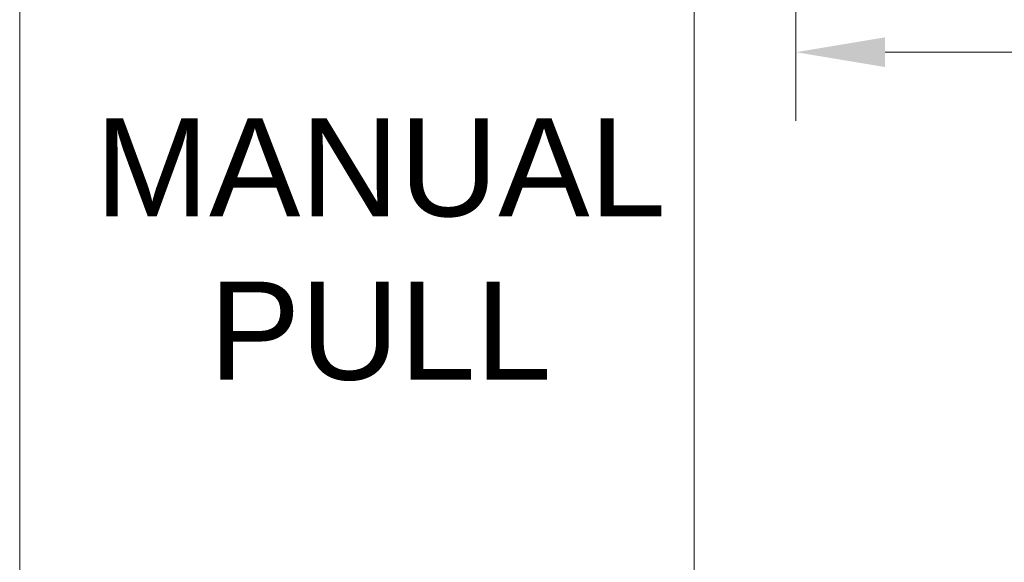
# Model space of a CAD drawing. Header units: millimetres. Extents: x -115221 to 194496, y -122556 to 375476.
# Tile 88 of 169: x 119840 to 120530, y -39969 to -39589. Entities that reach past the tile are written whole.
import ezdxf

# ---------------------------------------------------------------- set-up
doc = ezdxf.new("R2010")
doc.units = ezdxf.units.MM
doc.header["$PDMODE"] = 3
doc.header["$PDSIZE"] = -100
doc.layers.add('Hatch (ANSI)', color=33, linetype='Continuous', lineweight=0)
doc.layers.add('Symbol (ANSI)', color=7, linetype='Continuous', lineweight=18)
doc.layers.add('SSE SYS', color=7, linetype='Continuous', lineweight=15, true_color=0xeb0000)
doc.styles.add('Note Text (ANSI)', font='arial.ttf')
doc.dimstyles.new('1.', dxfattribs={"dimscale": 30, "dimtxt": 2.8, "dimasz": 2.5, "dimexe": 2, "dimexo": 2, "dimgap": 0.5, "dimtad": 1, "dimdec": 0, "dimrnd": 1e-08, "dimdsep": 46, "dimtxsty": 'Note Text (ANSI)', "dimcen": 0, "dimdle": 6, "dimclrd": 256, "dimclre": 256, "dimclrt": 256, "dimadec": 1, "dimazin": 2, "dimtfac": 0.785714, "dimtdec": 0, "dimtofl": 0, "dimtmove": 0, "dimatfit": 3, "dimfxl": 1, "dimtolj": 1, "dimlwd": -1, "dimlwe": -1, "dimarcsym": 1})

# ---------------------------------------------------------------- blocks, each defined once
blk = doc.blocks.new('*D96')
at = {"linetype": 'Continuous', "transparency": 16777216}
for p, q in [((-747.83, 24.94), (-747.83, -93.39)), ((-307.84, 24.94), (-307.84, -93.39)), ((-344.24, -65.39), (-711.43, -65.39))]:
    blk.add_line(p, q, dxfattribs=at)
at = {"transparency": 16777216}
for points in [[(-711.43, -59.32), (-711.43, -71.46), (-747.83, -65.39)], [(-344.24, -59.32), (-344.24, -71.46), (-307.84, -65.39)]]:
    blk.add_solid(points, dxfattribs=at)
at = {"layer": 'Defpoints', "color": 0, "transparency": 16777216}
for p in [(-747.83, 52.94), (-307.84, 52.94), (-747.83, -65.39)]:
    blk.add_point(p, dxfattribs=at)
at = {"transparency": 16777216, "insert": (-527.83, -38.37), "char_height": 39.2, "attachment_point": 5, "style": 'Note Text (ANSI)'}
blk.add_mtext('\\A1;450', dxfattribs=at)
blk = doc.blocks.new('*D97')
at = {"linetype": 'Continuous', "transparency": 16777216}
for p, q in [((-775.83, 52.94), (-817.31, 52.94)), ((-789.31, 16.54), (-789.31, -1371.12)), ((-775.83, -1407.52), (-817.31, -1407.52))]:
    blk.add_line(p, q, dxfattribs=at)
at = {"transparency": 16777216}
for points in [[(-795.38, 16.54), (-783.25, 16.54), (-789.31, 52.94)], [(-795.38, -1371.12), (-783.25, -1371.12), (-789.31, -1407.52)]]:
    blk.add_solid(points, dxfattribs=at)
at = {"layer": 'Defpoints', "color": 0, "transparency": 16777216}
for p in [(-747.83, 52.94), (-789.31, -1407.52), (-747.83, -1407.52)]:
    blk.add_point(p, dxfattribs=at)
at = {"transparency": 16777216, "insert": (-821.44, -677.29), "char_height": 39.2, "attachment_point": 5, "rotation": 90, "style": 'Note Text (ANSI)'}
blk.add_mtext('\\A1;1600 Aprox', dxfattribs=at)
blk = doc.blocks.new('SYSTEM ARR')
at = {"layer": 'Hatch (ANSI)', "color": 4, "lineweight": 5}
blk.add_lwpolyline([(-1064.44, 1443.72), (1290.78, 1443.72), (1290.78, -1532.65), (-1064.44, -1532.65)], close=True, dxfattribs=at)
at = {"layer": 'Symbol (ANSI)', "insert": (-917.3, -92.33), "char_height": 40, "attachment_point": 2, "style": 'Note Text (ANSI)'}
blk.add_mtext('MANUAL\\PPULL', dxfattribs=at)
dim = blk.add_linear_dim(base=(-789.31, -1407.52), p1=(-747.83, 52.94), p2=(-747.83, -1407.52), angle=90, text='1600 Aprox', dimstyle='1.', override={"dimscale": 14, "dimasz": 2.6})
dim.commit()
dim.dimension.update_dxf_attribs({"geometry": '*D97', "text_midpoint": (-821.44, -677.29)})
dim = blk.add_linear_dim(base=(-747.83, -65.39), p1=(-307.84, 52.94), p2=(-747.83, 52.94), text='450', dimstyle='1.', override={"dimscale": 14, "dimasz": 2.6})
dim.commit()
dim.dimension.update_dxf_attribs({"geometry": '*D96', "text_midpoint": (-527.83, -38.37)})

msp = doc.modelspace()

# ---------------------------------------------------------------- block references
at = {"layer": 'SSE SYS', "xscale": 1.71704, "yscale": 1.71704, "zscale": 1.71704}
msp.add_blockref('SYSTEM ARR', (121668.09, -39499.28), dxfattribs=at)

doc.saveas('drawing.dxf')
